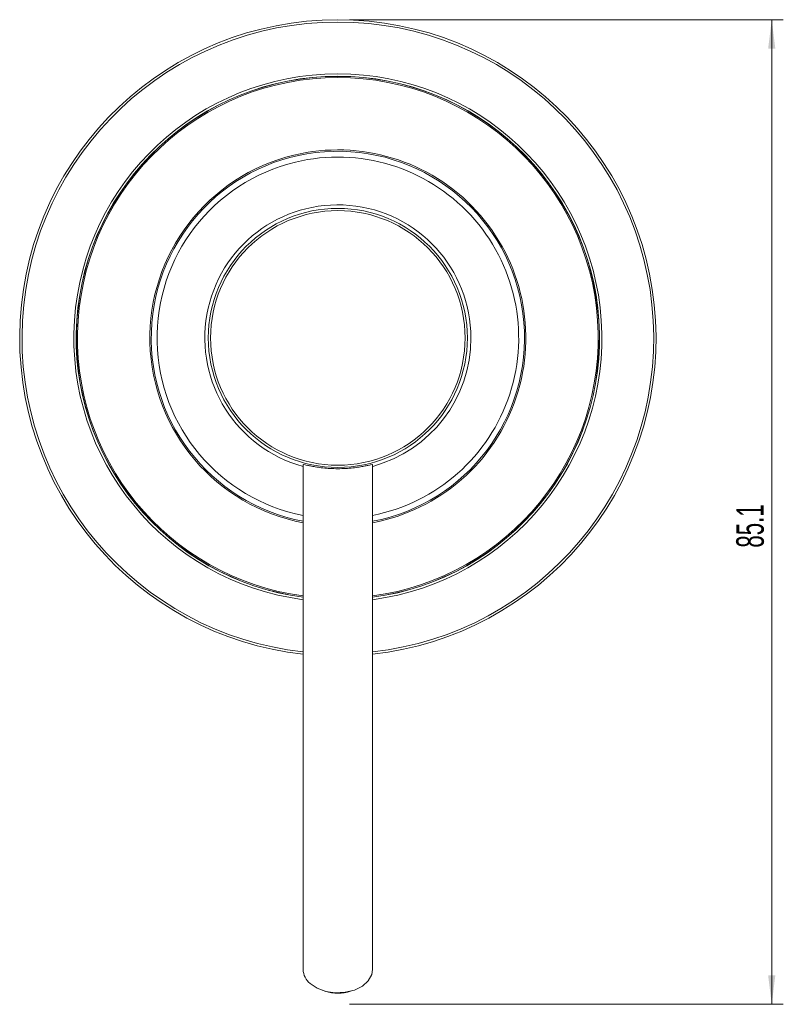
# Model space of a CAD drawing. Header units: millimetres. Extents: x -152 to 205, y 5 to 457.
# Tile 1 of 4: x -152 to -86, y 40 to 125. Entities that reach past the tile are written whole.
import ezdxf

# ---------------------------------------------------------------- set-up
doc = ezdxf.new("R2010")
doc.units = ezdxf.units.MM
doc.styles.add('SLDTEXTSTYLE0', font='TXT', dxfattribs={"width": 0.605})
doc.dimstyles.new('SLDDIMSTYLE1', dxfattribs={"dimtxt": 2.311487, "dimasz": 2.5, "dimexe": 0, "dimexo": 0.0625, "dimgap": 0.577872, "dimtad": 1, "dimtoh": 1, "dimdec": 1, "dimrnd": 1e-09, "dimzin": 12, "dimdsep": 46, "dimtxsty": 'SLDTEXTSTYLE0', "dimsah": 1, "dimcen": 0.09, "dimadec": 0, "dimazin": 0, "dimtfac": 1, "dimtofl": 0, "dimtmove": 0, "dimatfit": 3, "dimfxl": 1, "dimfrac": 2, "dimtolj": 1, "dimtzin": 12, "dimarcsym": 0})

# ---------------------------------------------------------------- blocks, each defined once
blk = doc.blocks.new('*D3')
at = {"color": 7, "linetype": 'Continuous', "lineweight": 0}
for p, q in [((-123.656, 124.667), (-86.158, 124.667)), ((-87.158, 124.667), (-87.158, 39.586)), ((-123.656, 39.586), (-86.158, 39.586))]:
    blk.add_line(p, q, dxfattribs=at)
for points in [[(-87.158, 124.667), (-87.468, 122.167), (-86.848, 122.167)], [(-87.158, 39.586), (-86.848, 42.086), (-87.468, 42.086)]]:
    blk.add_solid(points, dxfattribs=at)
at = {"color": 7, "linetype": 'Continuous', "lineweight": 0, "insert": (-90.227, 79.044), "char_height": 2.3813, "attachment_point": 1, "rotation": 90, "style": 'SLDTEXTSTYLE0'}
blk.add_mtext('85.1', dxfattribs=at)

msp = doc.modelspace()

# ---------------------------------------------------------------- linework, layer by layer
at = {"color": 7, "linetype": 'Continuous', "lineweight": 15}
for p, q in [((-127.656, 86.24), (-127.656, 42.586)), ((-121.656, 42.586), (-121.656, 86.24)), ((-125.961, 40.778), (-125.744, 40.708)), ((-123.568, 40.708), (-123.351, 40.778))]:
    msp.add_line(p, q, dxfattribs=at)
at = {"color": 8, "linetype": 'Continuous', "lineweight": 15}
msp.add_line((-120.875, 81.491), (-121.656, 81.323), dxfattribs=at)
at = {"color": 7, "linetype": 'Continuous', "lineweight": 15, "flags": 128}
msp.add_lwpolyline([(-127.061, 41.385), (-126.458, 40.981), (-125.709, 40.706), (-124.875, 40.584), (-124.023, 40.624), (-123.222, 40.822), (-122.538, 41.164), (-122.025, 41.621), (-121.726, 42.156), (-121.656, 42.586)], dxfattribs=at)
at = {"color": 7, "linetype": 'Continuous', "lineweight": 15}
for radius in [11.196, 10.999]:
    msp.add_circle((-124.656, 97.169), radius, dxfattribs=at)
for centre, radius, start, end in [((-124.656, 97.169), 27.498, 276.26331, 263.73669), ((-124.656, 97.169), 22.5, 90, 262.33774), ((-124.656, 97.169), 22.5, 277.66226, 90), ((-124.656, 97.169), 11.5, 0, 254.81175), ((-124.656, 97.169), 11.5, 285.16567, 0), ((-126.072, 42.623), 1.584, 181.36332, 231.4094), ((-124.656, 44.141), 3.601, 252.42129, 287.57871)]:
    msp.add_arc(centre, radius, start, end, dxfattribs=at)
at = {"color": 8, "linetype": 'Continuous', "lineweight": 15}
for radius, start, end in [(27.298, 276.30939, 263.69061), (22.816, 277.5556, 262.4444), (22.616, 90, 262.37719), (22.602, 277.62756, 262.37244), (22.616, 277.62281, 90), (16.128, 283.55987, 259.27972), (15.628, 103.55987, 258.93249), (15.628, 281.06751, 103.55987)]:
    msp.add_arc((-124.656, 97.169), radius, start, end, dxfattribs=at)
at = {"color": 142, "linetype": 'Continuous', "lineweight": 0, "true_color": 0x0080c0}
for start, end in [(280.64044, 103.55987), (103.55987, 259.35956)]:
    msp.add_arc((-124.656, 97.169), 16.247, start, end, dxfattribs=at)
for points, knots in [([(-127.656, 86.24), (-127.656, 86.244), (-127.604, 86.233), (-127.426, 86.193), (-127.35, 86.176), (-127.165, 86.136), (-127.055, 86.113), (-126.795, 86.063), (-126.647, 86.036), (-126.321, 85.986), (-126.141, 85.961), (-125.748, 85.918), (-125.542, 85.9), (-125.111, 85.876), (-124.884, 85.869), (-124.656, 85.869)], [0, 0, 0, 0, 0.25, 0.25, 0.375, 0.375, 0.5, 0.5, 0.625, 0.625, 0.75, 0.75, 0.875, 0.875, 1, 1, 1, 1]), ([(-124.656, 85.869), (-124.43, 85.869), (-124.208, 85.875), (-123.775, 85.9), (-123.565, 85.918), (-123.176, 85.96), (-122.993, 85.985), (-122.664, 86.037), (-122.518, 86.063), (-122.258, 86.113), (-122.147, 86.136), (-121.961, 86.176), (-121.885, 86.193), (-121.708, 86.233), (-121.656, 86.244), (-121.656, 86.24)], [0, 0, 0, 0, 0.125, 0.125, 0.25, 0.25, 0.375, 0.375, 0.5, 0.5, 0.625, 0.625, 0.75, 0.75, 1, 1, 1, 1])]:
    msp.add_open_spline(points, degree=3, knots=knots, dxfattribs=at)

# ---------------------------------------------------------------- dimensions: what is measured, and where the dimension line sits
at = {"color": 7, "linetype": 'Continuous', "lineweight": 0}
dim = msp.add_linear_dim(base=(-87.158, 39.586), p1=(-124.656, 124.667), p2=(-124.656, 39.586), angle=90, dimstyle='SLDDIMSTYLE1', dxfattribs=at)
dim.commit()
dim.dimension.update_dxf_attribs({"geometry": '*D3', "text_midpoint": (-87.158, 82.127), "dimtype": 160})

doc.saveas('drawing.dxf')
